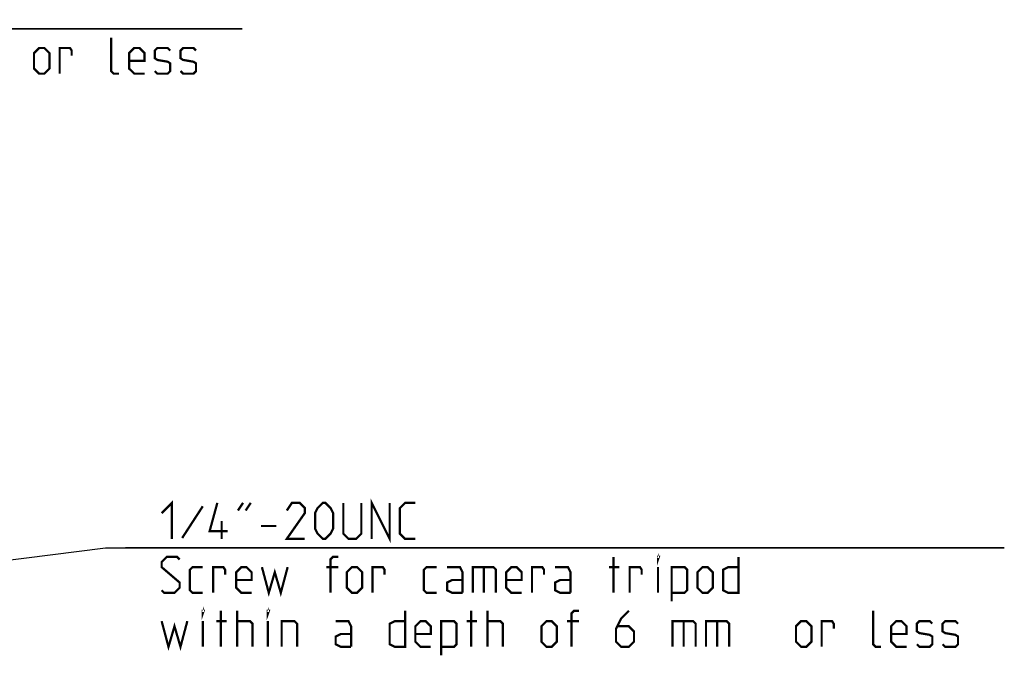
# Model space of a CAD drawing. Header units: millimetres. Extents: x 0 to 559, y 0 to 432.
# Tile 3 of 6: x 363 to 450, y 107 to 164. Entities that reach past the tile are written whole.
import ezdxf

# ---------------------------------------------------------------- set-up
doc = ezdxf.new("R2010")
doc.units = ezdxf.units.MM
doc.header["$LTSCALE"] = 30.734
doc.layers.get('0').update_dxf_attribs({"linetype": 'CONTINUOUS'})
doc.styles.get("Standard").update_dxf_attribs({"font": 'txt', "width": 0.8})
doc.dimstyles.new('DIMSTYLE_2', dxfattribs={"dimtxt": 3.2, "dimasz": 3, "dimexe": 0.18, "dimexo": 0.0625, "dimgap": 0.09, "dimtad": 1, "dimtih": 1, "dimtoh": 1, "dimzin": 0, "dimdsep": 46, "dimtxsty": 'STANDARD', "dimblk": '_FILLED', "dimblk1": '_FILLED', "dimblk2": '_FILLED', "dimcen": 0.09, "dimadec": 0, "dimazin": 0, "dimtp": 0.01, "dimtm": 0.01, "dimtfac": 1, "dimtofl": 0, "dimtmove": 0, "dimatfit": 3, "dimldrblk": '_FILLED', "dimfxl": 1, "dimtolj": 1, "dimtzin": 0, "dimarcsym": 0})

# ---------------------------------------------------------------- blocks, each defined once
blk = doc.blocks.new('_FILLED')
at = {"color": 0, "linetype": 'BYBLOCK'}
blk.add_solid([(0, 0), (-1, 0.1), (-1, -0.1)], dxfattribs=at)
blk = doc.blocks.new('*D5')
at = {"color": 2, "linetype": 'CONTINUOUS'}
for p, q in [((310.138, 109.469), (370.122, 116.97)), ((370.122, 116.97), (450.017, 116.97)), ((450.017, 116.97), (371.922, 116.97)), ((307.558, 109.146), (310.138, 109.469)), ((312.718, 109.791), (310.138, 109.469))]:
    blk.add_line(p, q, dxfattribs=at)
at = {"color": 2, "linetype": 'CONTINUOUS', "xscale": 3, "yscale": 3, "zscale": 3}
for p, rotation in [((307.558, 109.146), 187.1283496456), ((312.718, 109.791), 7.1283496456)]:
    blk.add_blockref('_FILLED', p, dxfattribs=dict(at, rotation=rotation))
blk = doc.blocks.new('*D6')
at = {"color": 2, "linetype": 'CONTINUOUS'}
for p, q in [((296.138, 109.469), (307.119, 163.124)), ((307.119, 163.124), (382.29, 163.124)), ((382.29, 163.124), (308.919, 163.124)), ((296.649, 111.967), (296.138, 109.469)), ((295.627, 106.971), (296.138, 109.469))]:
    blk.add_line(p, q, dxfattribs=at)
at = {"color": 2, "linetype": 'CONTINUOUS', "xscale": 3, "yscale": 3, "zscale": 3}
for p, rotation in [((296.649, 111.967), 78.4340342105), ((295.627, 106.971), 258.4340342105)]:
    blk.add_blockref('_FILLED', p, dxfattribs=dict(at, rotation=rotation))

msp = doc.modelspace()

# ---------------------------------------------------------------- linework, layer by layer
at = {"color": 2, "linetype": 'CONTINUOUS', "const_width": 0.2}
for points in [[(371.319, 159.124), (370.861, 159.124), (370.633, 159.352), (370.633, 162.324)], [(363.776, 159.581), (363.776, 160.952), (364.233, 161.409), (364.69, 161.409), (365.147, 160.952), (365.147, 159.581), (364.69, 159.124), (364.233, 159.124), (363.776, 159.581)], [(366.061, 159.124), (366.061, 161.409), (366.976, 161.409), (367.128, 161.181), (367.128, 160.724)], [(373.604, 159.124), (372.69, 159.124), (372.233, 159.581), (372.233, 160.952), (372.69, 161.409), (373.147, 161.409), (373.604, 160.952), (373.604, 160.266), (372.233, 160.266)], [(374.519, 159.352), (374.747, 159.124), (375.661, 159.124), (375.89, 159.352), (375.89, 160.038), (375.661, 160.19), (374.747, 160.343), (374.519, 160.495), (374.519, 161.181), (374.747, 161.409), (375.661, 161.409), (375.89, 161.181)], [(376.804, 159.352), (377.033, 159.124), (377.947, 159.124), (378.176, 159.352), (378.176, 160.038), (377.947, 160.19), (377.033, 160.343), (376.804, 160.495), (376.804, 161.181), (377.033, 161.409), (377.947, 161.409), (378.176, 161.181)], [(375.122, 120.056), (376.036, 120.97), (376.036, 117.77)], [(378.779, 120.666), (376.95, 117.847)], [(380.988, 118.456), (379.388, 118.456), (380.074, 120.97)], [(381.903, 120.285), (382.36, 120.97)], [(382.588, 120.285), (383.046, 120.97)], [(387.846, 117.77), (386.246, 117.77), (387.846, 120.056), (387.846, 120.513), (387.388, 120.97), (386.703, 120.97), (386.246, 120.285)], [(388.76, 118.685), (388.76, 120.056), (388.988, 120.513), (389.446, 120.97), (389.674, 120.97), (390.131, 120.513), (390.36, 120.056), (390.36, 118.685), (390.131, 118.227), (389.674, 117.77), (389.446, 117.77), (388.988, 118.227), (388.76, 118.685)], [(391.274, 120.97), (391.274, 118.227), (391.731, 117.77), (392.417, 117.77), (392.874, 118.227), (392.874, 120.97)], [(393.788, 117.77), (393.788, 120.97), (395.388, 117.77), (395.388, 120.97)], [(397.674, 117.77), (396.76, 117.77), (396.303, 118.227), (396.303, 120.513), (396.76, 120.97), (397.674, 120.97)], [(380.455, 117.77), (380.455, 119.37)], [(383.96, 118.913), (385.331, 118.913)], [(375.122, 113.199), (375.35, 112.97), (376.265, 112.97), (376.722, 113.427), (376.722, 113.885), (375.122, 115.256), (375.122, 115.713), (375.579, 116.17), (376.493, 116.17), (376.722, 115.942)], [(390.131, 112.97), (390.131, 115.942), (390.36, 116.17), (390.817, 116.17)], [(415.274, 112.97), (415.274, 116.17)], [(419.236, 115.942), (419.236, 116.17), (419.312, 116.17), (419.236, 115.942)], [(426.398, 116.17), (426.398, 112.97), (425.484, 112.97), (425.027, 113.199), (425.027, 115.027), (425.484, 115.256), (426.398, 115.256)], [(378.779, 112.97), (377.865, 112.97), (377.636, 113.199), (377.636, 115.027), (377.865, 115.256), (378.779, 115.256)], [(379.693, 112.97), (379.693, 115.256), (380.607, 115.256), (380.76, 115.027), (380.76, 114.57)], [(383.122, 112.97), (382.208, 112.97), (381.75, 113.427), (381.75, 114.799), (382.208, 115.256), (382.665, 115.256), (383.122, 114.799), (383.122, 114.113), (381.75, 114.113)], [(384.036, 115.256), (384.646, 112.97), (385.179, 114.799), (385.712, 112.97), (386.322, 115.256)], [(390.817, 115.256), (389.75, 115.256)], [(391.579, 113.427), (391.579, 114.799), (392.036, 115.256), (392.493, 115.256), (392.95, 114.799), (392.95, 113.427), (392.493, 112.97), (392.036, 112.97), (391.579, 113.427)], [(393.865, 112.97), (393.865, 115.256), (394.779, 115.256), (394.931, 115.027), (394.931, 114.57)], [(399.579, 112.97), (398.665, 112.97), (398.436, 113.199), (398.436, 115.027), (398.665, 115.256), (399.579, 115.256)], [(401.865, 112.97), (401.865, 114.799), (401.636, 115.256), (400.493, 115.256)], [(402.779, 112.97), (402.779, 115.256), (404.607, 115.256), (404.836, 115.027), (404.836, 112.97)], [(403.769, 115.256), (403.769, 112.97)], [(407.122, 112.97), (406.207, 112.97), (405.75, 113.427), (405.75, 114.799), (406.207, 115.256), (406.665, 115.256), (407.122, 114.799), (407.122, 114.113), (405.75, 114.113)], [(408.036, 112.97), (408.036, 115.256), (408.95, 115.256), (409.103, 115.027), (409.103, 114.57)], [(411.465, 112.97), (411.465, 114.799), (411.236, 115.256), (410.093, 115.256)], [(414.893, 115.256), (415.808, 115.256)], [(416.722, 112.97), (416.722, 115.256), (417.636, 115.256), (417.788, 115.027), (417.788, 114.57)], [(419.236, 112.97), (419.236, 115.256)], [(420.455, 112.208), (420.455, 115.256), (421.598, 115.256), (421.827, 115.027), (421.827, 113.199), (421.598, 112.97), (420.455, 112.97)], [(422.741, 113.427), (422.741, 114.799), (423.198, 115.256), (423.655, 115.256), (424.112, 114.799), (424.112, 113.427), (423.655, 112.97), (423.198, 112.97), (422.741, 113.427)], [(401.865, 112.97), (400.95, 112.97), (400.493, 113.199), (400.493, 113.885), (400.95, 114.113), (401.865, 114.113)], [(411.465, 112.97), (410.55, 112.97), (410.093, 113.199), (410.093, 113.885), (410.55, 114.113), (411.465, 114.113)], [(378.779, 111.142), (378.779, 111.37), (378.855, 111.37), (378.779, 111.142)], [(380.379, 108.17), (380.379, 111.37)], [(381.827, 108.17), (381.827, 111.37)], [(384.569, 111.142), (384.569, 111.37), (384.646, 111.37), (384.569, 111.142)], [(396.76, 111.37), (396.76, 108.17), (395.846, 108.17), (395.388, 108.399), (395.388, 110.227), (395.846, 110.456), (396.76, 110.456)], [(402.627, 108.17), (402.627, 111.37)], [(404.074, 108.17), (404.074, 111.37)], [(411.541, 108.17), (411.541, 111.142), (411.769, 111.37), (412.227, 111.37)], [(416.646, 111.37), (415.96, 110.685), (415.503, 109.77), (415.503, 108.627), (415.96, 108.17), (416.646, 108.17), (417.103, 108.627), (417.103, 109.542), (416.646, 109.999), (415.655, 109.999)], [(439.046, 108.17), (438.588, 108.17), (438.36, 108.399), (438.36, 111.37)], [(375.122, 110.456), (375.731, 108.17), (376.265, 109.999), (376.798, 108.17), (377.407, 110.456)], [(378.779, 108.17), (378.779, 110.456)], [(379.998, 110.456), (380.912, 110.456)], [(381.827, 110.456), (382.969, 110.456), (383.198, 110.227), (383.198, 108.17)], [(384.569, 108.17), (384.569, 110.456)], [(385.788, 108.17), (385.788, 110.456), (386.931, 110.456), (387.16, 110.227), (387.16, 108.17)], [(391.96, 108.17), (391.96, 109.999), (391.731, 110.456), (390.588, 110.456)], [(399.046, 108.17), (398.131, 108.17), (397.674, 108.627), (397.674, 109.999), (398.131, 110.456), (398.588, 110.456), (399.046, 109.999), (399.046, 109.313), (397.674, 109.313)], [(399.96, 107.408), (399.96, 110.456), (401.103, 110.456), (401.331, 110.227), (401.331, 108.399), (401.103, 108.17), (399.96, 108.17)], [(402.246, 110.456), (403.16, 110.456)], [(404.074, 110.456), (405.217, 110.456), (405.446, 110.227), (405.446, 108.17)], [(408.874, 108.627), (408.874, 109.999), (409.331, 110.456), (409.788, 110.456), (410.246, 109.999), (410.246, 108.627), (409.788, 108.17), (409.331, 108.17), (408.874, 108.627)], [(412.227, 110.456), (411.16, 110.456)], [(420.531, 108.17), (420.531, 110.456), (422.36, 110.456), (422.588, 110.227), (422.588, 108.17)], [(421.522, 110.456), (421.522, 108.17)], [(423.503, 108.17), (423.503, 110.456), (425.331, 110.456), (425.56, 110.227), (425.56, 108.17)], [(424.493, 110.456), (424.493, 108.17)], [(431.503, 108.627), (431.503, 109.999), (431.96, 110.456), (432.417, 110.456), (432.874, 109.999), (432.874, 108.627), (432.417, 108.17), (431.96, 108.17), (431.503, 108.627)], [(433.788, 108.17), (433.788, 110.456), (434.703, 110.456), (434.855, 110.227), (434.855, 109.77)], [(441.331, 108.17), (440.417, 108.17), (439.96, 108.627), (439.96, 109.999), (440.417, 110.456), (440.874, 110.456), (441.331, 109.999), (441.331, 109.313), (439.96, 109.313)], [(442.246, 108.399), (442.474, 108.17), (443.388, 108.17), (443.617, 108.399), (443.617, 109.085), (443.388, 109.237), (442.474, 109.389), (442.246, 109.542), (442.246, 110.227), (442.474, 110.456), (443.388, 110.456), (443.617, 110.227)], [(444.531, 108.399), (444.76, 108.17), (445.674, 108.17), (445.903, 108.399), (445.903, 109.085), (445.674, 109.237), (444.76, 109.389), (444.531, 109.542), (444.531, 110.227), (444.76, 110.456), (445.674, 110.456), (445.903, 110.227)], [(391.96, 108.17), (391.046, 108.17), (390.588, 108.399), (390.588, 109.085), (391.046, 109.313), (391.96, 109.313)]]:
    msp.add_lwpolyline(points, dxfattribs=at)

# ---------------------------------------------------------------- dimensions: what is measured, and where the dimension line sits
at = {"color": 2, "linetype": 'CONTINUOUS'}
for p1, p2, text, picture, middle in [((296.649, 111.967), (295.627, 106.971), '<>\\PPIN hole depth of 2mm or less', '*D6', (312.119, 163.924)), ((312.718, 109.791), (307.558, 109.146), '1/4"-20UNC\\PScrew for camera tripod\\Pwithin a depth of 6 mm  or less', '*D5', (375.122, 117.77))]:
    dim = msp.add_diameter_dim_2p(p1=p1, p2=p2, text=text, dimstyle='DIMSTYLE_2', dxfattribs=at)
    dim.commit()
    dim.dimension.update_dxf_attribs({"geometry": picture, "text_midpoint": middle, "dimtype": 163})

doc.saveas('drawing.dxf')
